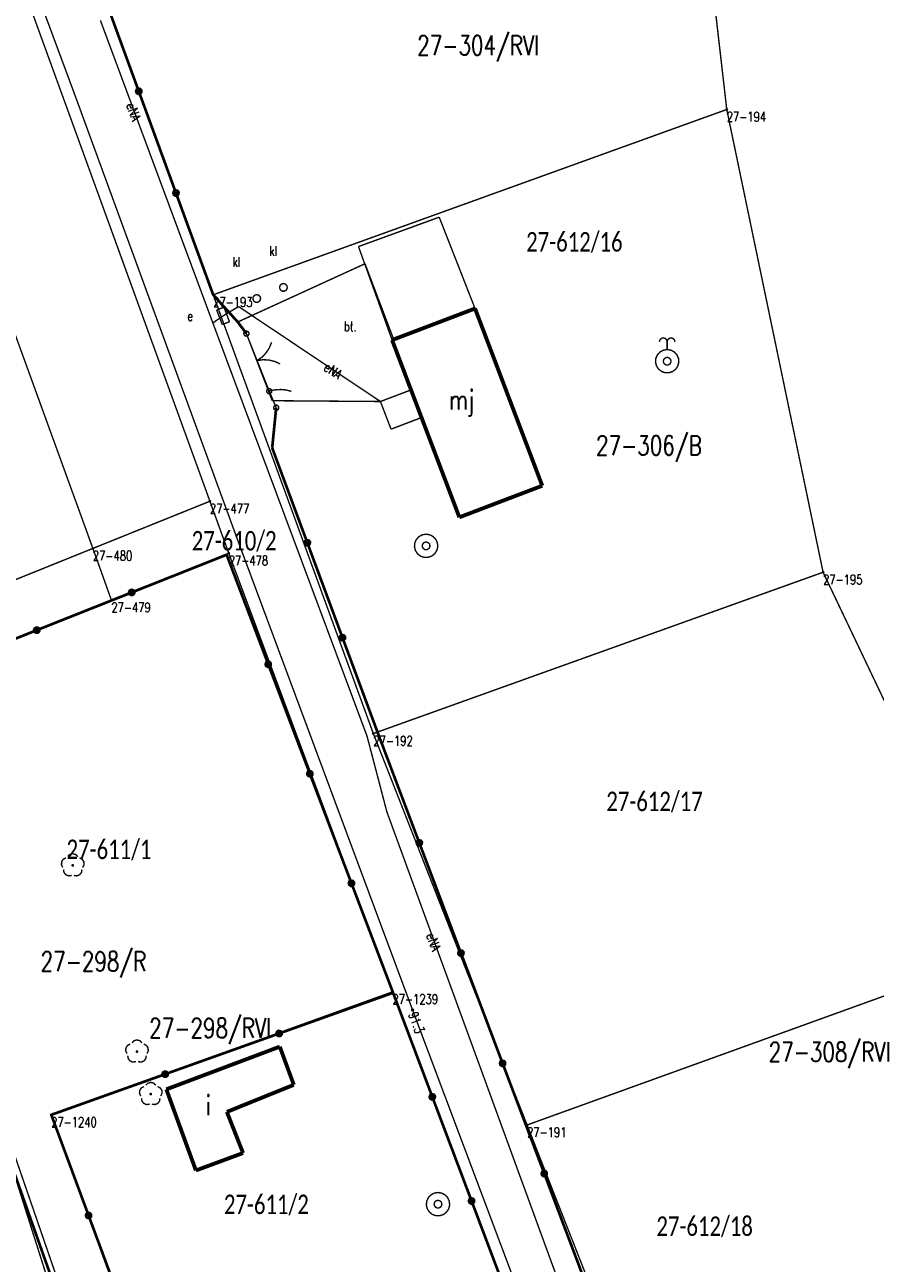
# Model space of a CAD drawing. Header units: metres. Extents: x 7542868 to 7543897, y 5828496 to 5830561.
# Tile 75 of 122: x 7543442 to 7543497, y 5830031 to 5830110. Entities that reach past the tile are written whole.
import ezdxf
from ezdxf.enums import TextEntityAlignment as Align

# ---------------------------------------------------------------- set-up
doc = ezdxf.new("R2010")
doc.units = ezdxf.units.M
doc.header["$MEASUREMENT"] = 0
for name, color, linetype in [('BDOT500_KTCR_E_T_1', 7, 'Continuous'), ('BDOT500_KTCR_L_1', 7, 'Continuous'), ('BDOT500_KTOK_L_1', 7, 'Continuous'), ('BDOT500_KTOK_L_3', 7, 'Continuous'), ('BDOT500_KTOK_L_4', 7, 'Continuous'), ('BDOT500_OBOP_T_1', 7, 'Continuous'), ('BUDYNKI_EGBB_E_T_0', 7, 'Continuous'), ('BUDYNKI_EGBB_L_0', 7, 'Continuous'), ('BUDYNKI_EGBE_L_8', 7, 'Continuous'), ('GESUT_SUPE_E_T_3', 7, 'Continuous'), ('GESUT_SUPE_L_3', 7, 'Continuous'), ('GESUT_SUTE_T_0', 7, 'Continuous'), ('GESUT_SUUE_E_T_2', 7, 'Continuous'), ('GESUT_SUUE_T_3', 7, 'Continuous'), ('GESUT_SUUK_E_T_3', 7, 'Continuous'), ('GESUT_SUUK_T_2', 7, 'Continuous'), ('GESUT_SUUK_T_4', 7, 'Continuous'), ('GESUT_SUUW_T_1', 7, 'Continuous'), ('GESUT_SUUW_T_2', 7, 'Continuous'), ('GLOWNA_BAZA_DZIALKI', 7, 'Continuous'), ('GLOWNA_BAZA_NUMERY_PUNKTOW', 7, 'Continuous'), ('GLOWNA_BAZA_PUNKTY', 7, 'Continuous'), ('SZUMIN_511-1_DROGA_POM_UZUPEL__', 7, 'Continuous')]:
    doc.layers.add(name, color=color, linetype=linetype)
doc.layers.add('Numery_dzialek', color=7, linetype='Continuous', lineweight=13)
doc.styles.add('Legend', font='calibri.ttf')
doc.styles.add('STYL_ARIAL', font='simplex', dxfattribs={"width": 0.75, "oblique": 0.1})

msp = doc.modelspace()

# ---------------------------------------------------------------- linework, layer by layer
at = {"layer": 'BDOT500_KTCR_L_1', "color": 7, "const_width": 0.09}
for points in [[(7543463.8747, 5830094.9542), (7543455.699, 5830091.2124)], [(7543465.7184, 5830090.092), (7543463.8747, 5830094.9542)], [(7543455.699, 5830091.2124), (7543456.2543, 5830090.4661)], [(7543456.2543, 5830090.4661), (7543457.9146, 5830086.157)], [(7543465.6186, 5830090.0513), (7543465.7184, 5830090.092)], [(7543466.8311, 5830086.8492), (7543465.6186, 5830090.0513)], [(7543464.866, 5830086.1054), (7543466.8311, 5830086.8492)], [(7543457.9146, 5830086.157), (7543464.866, 5830086.1054)]]:
    msp.add_lwpolyline(points, dxfattribs=at)
at = {"layer": 'BDOT500_KTOK_L_1', "color": 7, "const_width": 0.09}
for points in [[(7543456.1198, 5830090.3622), (7543456.0844, 5830090.4729), (7543456.1286, 5830090.5805), (7543456.2315, 5830090.6346), (7543456.3451, 5830090.6098), (7543456.4162, 5830090.5178), (7543456.4116, 5830090.4016), (7543456.3333, 5830090.3156), (7543456.2181, 5830090.3), (7543456.1198, 5830090.3622)], [(7543456.2543, 5830090.4661), (7543456.7568, 5830089.199)], [(7543457.873, 5830089.9107), (7543457.7301, 5830089.5542), (7543457.5216, 5830089.2317), (7543457.2553, 5830088.955), (7543456.9411, 5830088.7343)], [(7543456.6646, 5830089.4314), (7543457.2175, 5830088.0371)], [(7543456.9411, 5830088.7343), (7543457.3212, 5830088.7889), (7543457.7047, 5830088.7698), (7543458.0776, 5830088.6778), (7543458.426, 5830088.5163)], [(7543457.2175, 5830088.0371), (7543457.72, 5830086.77)], [(7543457.5855, 5830086.666), (7543457.5501, 5830086.7768), (7543457.5943, 5830086.8844), (7543457.6972, 5830086.9385), (7543457.8108, 5830086.9137), (7543457.882, 5830086.8217), (7543457.8773, 5830086.7055), (7543457.799, 5830086.6195), (7543457.6838, 5830086.6039), (7543457.5855, 5830086.666)]]:
    msp.add_lwpolyline(points, dxfattribs=at)
at = {"layer": 'BDOT500_KTOK_L_3', "color": 7, "const_width": 0.09}
for points in [[(7543457.5855, 5830086.666), (7543457.5501, 5830086.7768), (7543457.5943, 5830086.8844), (7543457.6972, 5830086.9385), (7543457.8108, 5830086.9137), (7543457.882, 5830086.8217), (7543457.8773, 5830086.7055), (7543457.799, 5830086.6195), (7543457.6838, 5830086.6039), (7543457.5855, 5830086.666)], [(7543457.72, 5830086.77), (7543457.818, 5830086.7949)], [(7543457.72, 5830086.77), (7543457.945, 5830086.24)], [(7543457.818, 5830086.7949), (7543457.9161, 5830086.8199)], [(7543457.9161, 5830086.8199), (7543458.0049, 5830086.8409)], [(7543458.0049, 5830086.8409), (7543458.109, 5830086.8517)], [(7543458.109, 5830086.8517), (7543458.2008, 5830086.8657)], [(7543458.2008, 5830086.8657), (7543458.2957, 5830086.8726)], [(7543458.2957, 5830086.8726), (7543458.3935, 5830086.8724)], [(7543458.3935, 5830086.8724), (7543458.4884, 5830086.8793)], [(7543458.4884, 5830086.8793), (7543458.58, 5830086.8682)], [(7543458.58, 5830086.8682), (7543458.6808, 5830086.861)], [(7543458.6808, 5830086.861), (7543458.7633, 5830086.8459)], [(7543458.7633, 5830086.8459), (7543458.8549, 5830086.8348)], [(7543458.8549, 5830086.8348), (7543458.9404, 5830086.8127)], [(7543458.9404, 5830086.8127), (7543459.0258, 5830086.7906)], [(7543459.0258, 5830086.7906), (7543459.1142, 5830086.7614)], [(7543459.1142, 5830086.7614), (7543459.1416, 5830086.748)], [(7543457.945, 5830086.24), (7543458.17, 5830085.71)], [(7543458.0355, 5830085.606), (7543458.0001, 5830085.7168), (7543458.0443, 5830085.8244), (7543458.1472, 5830085.8785), (7543458.2608, 5830085.8537), (7543458.332, 5830085.7617), (7543458.3273, 5830085.6455), (7543458.249, 5830085.5595), (7543458.1338, 5830085.5439), (7543458.0355, 5830085.606)]]:
    msp.add_lwpolyline(points, dxfattribs=at)
at = {"layer": 'BDOT500_KTOK_L_4', "color": 7, "const_width": 0.175}
for points in [[(7543446.949, 5830112.5646), (7543449.3393, 5830106.0298)], [(7543449.2048, 5830105.9258), (7543449.1694, 5830106.0366), (7543449.2136, 5830106.1442), (7543449.3165, 5830106.1982), (7543449.4301, 5830106.1735), (7543449.5013, 5830106.0814), (7543449.4966, 5830105.9653), (7543449.4183, 5830105.8792), (7543449.3031, 5830105.8637), (7543449.2048, 5830105.9258)], [(7543449.3393, 5830106.0298), (7543451.7297, 5830099.4949)], [(7543451.5951, 5830099.3909), (7543451.5598, 5830099.5017), (7543451.6039, 5830099.6093), (7543451.7069, 5830099.6633), (7543451.8205, 5830099.6386), (7543451.8916, 5830099.5466), (7543451.8869, 5830099.4304), (7543451.8087, 5830099.3444), (7543451.6934, 5830099.3288), (7543451.5951, 5830099.3909)], [(7543451.7297, 5830099.4949), (7543454.12, 5830092.96)], [(7543454.12, 5830092.96), (7543455.699, 5830091.2124)], [(7543456.2543, 5830090.4661), (7543455.699, 5830091.2124)], [(7543457.91, 5830083.13), (7543458.17, 5830085.71)], [(7543460.17, 5830077.0333), (7543457.91, 5830083.13)], [(7543460.0355, 5830076.9294), (7543460.0001, 5830077.0402), (7543460.0443, 5830077.1477), (7543460.1472, 5830077.2018), (7543460.2608, 5830077.177), (7543460.332, 5830077.085), (7543460.3273, 5830076.9688), (7543460.249, 5830076.8828), (7543460.1338, 5830076.8672), (7543460.0355, 5830076.9294)], [(7543462.43, 5830070.9367), (7543460.17, 5830077.0333)], [(7543454.983, 5830076.2651), (7543448.8839, 5830073.8423)], [(7543457.6572, 5830069.2313), (7543454.983, 5830076.2651)], [(7543448.8839, 5830073.8423), (7543442.7849, 5830071.4194)], [(7543448.7494, 5830073.7383), (7543448.7141, 5830073.8491), (7543448.7582, 5830073.9567), (7543448.8612, 5830074.0107), (7543448.9748, 5830073.986), (7543449.0459, 5830073.8939), (7543449.0412, 5830073.7778), (7543448.963, 5830073.6917), (7543448.8477, 5830073.6762), (7543448.7494, 5830073.7383)], [(7543442.7849, 5830071.4194), (7543436.6858, 5830068.9966)], [(7543442.6504, 5830071.3155), (7543442.615, 5830071.4262), (7543442.6591, 5830071.5338), (7543442.7621, 5830071.5879), (7543442.8757, 5830071.5631), (7543442.9468, 5830071.4711), (7543442.9421, 5830071.3549), (7543442.8639, 5830071.2689), (7543442.7486, 5830071.2533), (7543442.6504, 5830071.3155)], [(7543462.2955, 5830070.8327), (7543462.2601, 5830070.9435), (7543462.3043, 5830071.0511), (7543462.4072, 5830071.1051), (7543462.5208, 5830071.0804), (7543462.592, 5830070.9883), (7543462.5873, 5830070.8722), (7543462.509, 5830070.7861), (7543462.3938, 5830070.7706), (7543462.2955, 5830070.8327)], [(7543464.69, 5830064.84), (7543462.43, 5830070.9367)], [(7543457.5227, 5830069.1274), (7543457.4874, 5830069.2382), (7543457.5315, 5830069.3457), (7543457.6345, 5830069.3998), (7543457.7481, 5830069.375), (7543457.8192, 5830069.283), (7543457.8145, 5830069.1668), (7543457.7363, 5830069.0808), (7543457.621, 5830069.0652), (7543457.5227, 5830069.1274)], [(7543460.3315, 5830062.1976), (7543457.6572, 5830069.2313)], [(7543467.3657, 5830057.76), (7543464.69, 5830064.84)], [(7543460.197, 5830062.0936), (7543460.1616, 5830062.2044), (7543460.2058, 5830062.312), (7543460.3087, 5830062.366), (7543460.4223, 5830062.3412), (7543460.4935, 5830062.2492), (7543460.4888, 5830062.133), (7543460.4105, 5830062.047), (7543460.2953, 5830062.0315), (7543460.197, 5830062.0936)], [(7543463.0057, 5830055.1638), (7543460.3315, 5830062.1976)], [(7543467.2312, 5830057.656), (7543467.1959, 5830057.7668), (7543467.24, 5830057.8744), (7543467.3429, 5830057.9285), (7543467.4566, 5830057.9037), (7543467.5277, 5830057.8117), (7543467.523, 5830057.6955), (7543467.4447, 5830057.6095), (7543467.3295, 5830057.5939), (7543467.2312, 5830057.656)], [(7543470.0414, 5830050.68), (7543467.3657, 5830057.76)], [(7543462.8712, 5830055.0598), (7543462.8359, 5830055.1706), (7543462.88, 5830055.2782), (7543462.983, 5830055.3322), (7543463.0966, 5830055.3075), (7543463.1677, 5830055.2155), (7543463.163, 5830055.0993), (7543463.0848, 5830055.0133), (7543462.9695, 5830054.9977), (7543462.8712, 5830055.0598)], [(7543465.68, 5830048.13), (7543463.0057, 5830055.1638)], [(7543469.9069, 5830050.576), (7543469.8716, 5830050.6868), (7543469.9157, 5830050.7944), (7543470.0187, 5830050.8485), (7543470.1323, 5830050.8237), (7543470.2034, 5830050.7317), (7543470.1987, 5830050.6155), (7543470.1204, 5830050.5295), (7543470.0052, 5830050.5139), (7543469.9069, 5830050.576)], [(7543472.7171, 5830043.6), (7543470.0414, 5830050.68)], [(7543465.68, 5830048.13), (7543458.3567, 5830045.5167)], [(7543465.68, 5830048.13), (7543468.202, 5830041.444)], [(7543458.3567, 5830045.5167), (7543451.0333, 5830042.9033)], [(7543458.2222, 5830045.4127), (7543458.1868, 5830045.5235), (7543458.2309, 5830045.6311), (7543458.3339, 5830045.6851), (7543458.4475, 5830045.6604), (7543458.5186, 5830045.5683), (7543458.514, 5830045.4522), (7543458.4357, 5830045.3661), (7543458.3204, 5830045.3506), (7543458.2222, 5830045.4127)], [(7543472.5826, 5830043.496), (7543472.5473, 5830043.6068), (7543472.5914, 5830043.7144), (7543472.6944, 5830043.7685), (7543472.808, 5830043.7437), (7543472.8791, 5830043.6517), (7543472.8744, 5830043.5355), (7543472.7962, 5830043.4495), (7543472.6809, 5830043.4339), (7543472.5826, 5830043.496)], [(7543475.3929, 5830036.52), (7543472.7171, 5830043.6)], [(7543451.0333, 5830042.9033), (7543443.71, 5830040.29)], [(7543450.8988, 5830042.7994), (7543450.8635, 5830042.9102), (7543450.9076, 5830043.0177), (7543451.0106, 5830043.0718), (7543451.1242, 5830043.047), (7543451.1953, 5830042.955), (7543451.1906, 5830042.8388), (7543451.1124, 5830042.7528), (7543450.9971, 5830042.7372), (7543450.8988, 5830042.7994)], [(7543468.0675, 5830041.34), (7543468.0321, 5830041.4508), (7543468.0763, 5830041.5584), (7543468.1792, 5830041.6125), (7543468.2928, 5830041.5877), (7543468.364, 5830041.4957), (7543468.3593, 5830041.3795), (7543468.281, 5830041.2935), (7543468.1658, 5830041.2779), (7543468.0675, 5830041.34)], [(7543468.202, 5830041.444), (7543470.724, 5830034.758)], [(7543446.114, 5830033.828), (7543443.73, 5830040.26)], [(7543443.8164, 5830029.5763), (7543441.2149, 5830036.9213)], [(7543475.2583, 5830036.416), (7543475.223, 5830036.5268), (7543475.2671, 5830036.6344), (7543475.3701, 5830036.6885), (7543475.4837, 5830036.6637), (7543475.5548, 5830036.5717), (7543475.5501, 5830036.4555), (7543475.4719, 5830036.3695), (7543475.3566, 5830036.3539), (7543475.2583, 5830036.416)], [(7543478.0686, 5830029.44), (7543475.3929, 5830036.52)], [(7543470.5895, 5830034.654), (7543470.5541, 5830034.7648), (7543470.5983, 5830034.8724), (7543470.7012, 5830034.9265), (7543470.8148, 5830034.9017), (7543470.886, 5830034.8097), (7543470.8813, 5830034.6935), (7543470.803, 5830034.6075), (7543470.6878, 5830034.5919), (7543470.5895, 5830034.654)], [(7543470.724, 5830034.758), (7543473.246, 5830028.072)], [(7543445.9795, 5830033.724), (7543445.9441, 5830033.8348), (7543445.9883, 5830033.9424), (7543446.0912, 5830033.9965), (7543446.2048, 5830033.9717), (7543446.276, 5830033.8797), (7543446.2713, 5830033.7635), (7543446.193, 5830033.6775), (7543446.0778, 5830033.6619), (7543445.9795, 5830033.724)], [(7543448.498, 5830027.396), (7543446.114, 5830033.828)]]:
    msp.add_lwpolyline(points, dxfattribs=at)
at = {"layer": 'BDOT500_OBOP_T_1', "color": 3, "const_width": 0.09}
for points in [[(7543444.7707, 5830056.8768), (7543444.9079, 5830057.0135), (7543445.095, 5830057.0635), (7543445.2821, 5830057.0135), (7543445.4193, 5830056.8768)], [(7543444.459, 5830056.1791), (7543444.3714, 5830056.3518), (7543444.3817, 5830056.5452), (7543444.4871, 5830056.7077), (7543444.6594, 5830056.7959)], [(7543445.095, 5830056.3584), (7543445.1268, 5830056.3453), (7543445.14, 5830056.3134), (7543445.1268, 5830056.2816), (7543445.095, 5830056.2684), (7543445.0632, 5830056.2816), (7543445.05, 5830056.3134), (7543445.0632, 5830056.3453), (7543445.095, 5830056.3584)], [(7543445.5305, 5830056.7959), (7543445.7029, 5830056.7077), (7543445.8083, 5830056.5452), (7543445.8185, 5830056.3518), (7543445.7309, 5830056.1791)], [(7543445.0262, 5830055.6671), (7543444.8349, 5830055.6372), (7543444.6542, 5830055.7067), (7543444.5322, 5830055.8571), (7543444.5015, 5830056.0483)], [(7543445.6884, 5830056.0483), (7543445.6578, 5830055.8571), (7543445.5358, 5830055.7067), (7543445.3551, 5830055.6372), (7543445.1637, 5830055.6671)], [(7543448.8996, 5830044.9177), (7543449.0368, 5830045.0544), (7543449.2239, 5830045.1044), (7543449.411, 5830045.0544), (7543449.5482, 5830044.9177)], [(7543448.5879, 5830044.22), (7543448.5003, 5830044.3928), (7543448.5106, 5830044.5862), (7543448.6159, 5830044.7486), (7543448.7883, 5830044.8369)], [(7543449.2239, 5830044.3994), (7543449.2557, 5830044.3862), (7543449.2689, 5830044.3544), (7543449.2557, 5830044.3226), (7543449.2239, 5830044.3094), (7543449.1921, 5830044.3226), (7543449.1789, 5830044.3544), (7543449.1921, 5830044.3862), (7543449.2239, 5830044.3994)], [(7543449.6594, 5830044.8369), (7543449.8318, 5830044.7486), (7543449.9372, 5830044.5862), (7543449.9474, 5830044.3928), (7543449.8598, 5830044.22)], [(7543449.1551, 5830043.708), (7543448.9638, 5830043.6781), (7543448.7831, 5830043.7476), (7543448.6611, 5830043.898), (7543448.6304, 5830044.0892)], [(7543449.8173, 5830044.0892), (7543449.7867, 5830043.898), (7543449.6647, 5830043.7476), (7543449.484, 5830043.6781), (7543449.2926, 5830043.708)], [(7543449.4727, 5830041.492), (7543449.3851, 5830041.6647), (7543449.3953, 5830041.8581), (7543449.5007, 5830042.0206), (7543449.6731, 5830042.1089)], [(7543449.7844, 5830042.1897), (7543449.9215, 5830042.3264), (7543450.1087, 5830042.3764), (7543450.2958, 5830042.3264), (7543450.433, 5830042.1897)], [(7543450.5442, 5830042.1089), (7543450.7166, 5830042.0206), (7543450.822, 5830041.8581), (7543450.8322, 5830041.6647), (7543450.7446, 5830041.492)], [(7543450.0399, 5830040.98), (7543449.8486, 5830040.9501), (7543449.6678, 5830041.0196), (7543449.5459, 5830041.17), (7543449.5152, 5830041.3612)], [(7543450.1087, 5830041.6714), (7543450.1405, 5830041.6582), (7543450.1537, 5830041.6264), (7543450.1405, 5830041.5945), (7543450.1087, 5830041.5814), (7543450.0768, 5830041.5945), (7543450.0637, 5830041.6264), (7543450.0768, 5830041.6582), (7543450.1087, 5830041.6714)], [(7543450.7021, 5830041.3612), (7543450.6714, 5830041.17), (7543450.5495, 5830041.0196), (7543450.3687, 5830040.9501), (7543450.1774, 5830040.98)]]:
    msp.add_lwpolyline(points, dxfattribs=at)
at = {"layer": 'BUDYNKI_EGBB_L_0', "color": 34, "const_width": 0.25}
for points in [[(7543465.7184, 5830090.092), (7543470.9453, 5830092.0787)], [(7543470.9453, 5830092.0787), (7543475.2653, 5830080.697)], [(7543465.6186, 5830090.0513), (7543465.7184, 5830090.092)], [(7543469.9386, 5830078.6696), (7543465.6186, 5830090.0513)], [(7543475.2653, 5830080.697), (7543469.9386, 5830078.6696)], [(7543451.11, 5830041.93), (7543458.4, 5830044.67)], [(7543458.4, 5830044.67), (7543459.3, 5830042.22)], [(7543453.01, 5830036.72), (7543451.11, 5830041.93)], [(7543459.3, 5830042.22), (7543455, 5830040.48)], [(7543455, 5830040.48), (7543456.04, 5830037.84)], [(7543456.04, 5830037.84), (7543453.01, 5830036.72)]]:
    msp.add_lwpolyline(points, dxfattribs=at)
at = {"layer": 'BUDYNKI_EGBE_L_8', "color": 7, "const_width": 0.09}
for points in [[(7543463.4565, 5830096.0571), (7543468.6441, 5830097.9435)], [(7543468.6441, 5830097.9435), (7543470.9453, 5830092.0787)], [(7543465.6186, 5830090.0513), (7543463.4565, 5830096.0571)], [(7543470.9453, 5830092.0787), (7543465.6186, 5830090.0513)], [(7543464.866, 5830086.1054), (7543466.8311, 5830086.8492)], [(7543466.8311, 5830086.8492), (7543467.5036, 5830085.0736)], [(7543465.5485, 5830084.3299), (7543464.866, 5830086.1054)], [(7543467.5036, 5830085.0736), (7543465.5485, 5830084.3299)]]:
    msp.add_lwpolyline(points, dxfattribs=at)
at = {"layer": 'GESUT_SUPE_L_3', "color": 1, "const_width": 0.09}
for points in [[(7543445.26, 5830105.72), (7543436.81, 5830128.48)], [(7543454.0992, 5830091.1512), (7543446.8727, 5830110.5838)], [(7543455.75, 5830077.05), (7543445.26, 5830105.72)], [(7543454.7561, 5830091.6058), (7543455.7521, 5830092.2029)], [(7543455.7521, 5830092.2029), (7543464.866, 5830086.1054)], [(7543454.0992, 5830091.1512), (7543454.7561, 5830091.6058)], [(7543464.0055, 5830064.6162), (7543454.0992, 5830091.1512)], [(7543466.93, 5830047.03), (7543455.75, 5830077.05)], [(7543465.2796, 5830059.7543), (7543464.0055, 5830064.6162)], [(7543481.807, 5830014.5426), (7543465.2796, 5830059.7543)], [(7543479.5, 5830013.6), (7543466.93, 5830047.03)], [(7543441.0516, 5830037.3922), (7543445.6635, 5830022.8621)]]:
    msp.add_lwpolyline(points, dxfattribs=at)
at = {"layer": 'GESUT_SUTE_T_0', "color": 1, "const_width": 0.09}
msp.add_lwpolyline([(7543466.93, 5830047.0925), (7543466.9742, 5830047.0742), (7543466.9925, 5830047.03), (7543466.9742, 5830046.9858), (7543466.93, 5830046.9675), (7543466.8858, 5830046.9858), (7543466.8675, 5830047.03), (7543466.8858, 5830047.0742), (7543466.93, 5830047.0925)], dxfattribs=at)
at = {"layer": 'GESUT_SUUE_T_3', "color": 7, "const_width": 0.09}
for points in [[(7543454.8127, 5830092.162), (7543454.3452, 5830091.9848)], [(7543454.3452, 5830091.9848), (7543454.6995, 5830091.0497)], [(7543455.1671, 5830091.2269), (7543454.8127, 5830092.162)], [(7543454.6995, 5830091.0497), (7543455.1671, 5830091.2269)]]:
    msp.add_lwpolyline(points, dxfattribs=at)
at = {"layer": 'GESUT_SUUK_T_2', "color": 34, "const_width": 0.09}
for points in [[(7543458.634, 5830093.6831), (7543458.7692, 5830093.6434), (7543458.8614, 5830093.537), (7543458.8815, 5830093.3976), (7543458.8229, 5830093.2694), (7543458.7044, 5830093.1933), (7543458.5636, 5830093.1933), (7543458.4451, 5830093.2694), (7543458.3865, 5830093.3976), (7543458.4066, 5830093.537), (7543458.4988, 5830093.6434), (7543458.634, 5830093.6831)], [(7543456.9187, 5830092.9711), (7543457.0539, 5830092.9314), (7543457.1461, 5830092.8249), (7543457.1661, 5830092.6855), (7543457.1076, 5830092.5574), (7543456.9891, 5830092.4812), (7543456.8483, 5830092.4812), (7543456.7298, 5830092.5574), (7543456.6712, 5830092.6855), (7543456.6913, 5830092.8249), (7543456.7835, 5830092.9314), (7543456.9187, 5830092.9711)]]:
    msp.add_lwpolyline(points, dxfattribs=at)
at = {"layer": 'GESUT_SUUK_T_4', "color": 7, "const_width": 0.09}
for points in [[(7543458.634, 5830093.6831), (7543458.7692, 5830093.6434), (7543458.8614, 5830093.537), (7543458.8815, 5830093.3976), (7543458.8229, 5830093.2694), (7543458.7044, 5830093.1933), (7543458.5636, 5830093.1933), (7543458.4451, 5830093.2694), (7543458.3865, 5830093.3976), (7543458.4066, 5830093.537), (7543458.4988, 5830093.6434), (7543458.634, 5830093.6831)], [(7543456.9187, 5830092.9711), (7543457.0539, 5830092.9314), (7543457.1461, 5830092.8249), (7543457.1661, 5830092.6855), (7543457.1076, 5830092.5574), (7543456.9891, 5830092.4812), (7543456.8483, 5830092.4812), (7543456.7298, 5830092.5574), (7543456.6712, 5830092.6855), (7543456.6913, 5830092.8249), (7543456.7835, 5830092.9314), (7543456.9187, 5830092.9711)]]:
    msp.add_lwpolyline(points, dxfattribs=at)
at = {"layer": 'GESUT_SUUW_T_1', "color": 7, "const_width": 0.09}
for points in [[(7543467.801, 5830077.5845), (7543468.0445, 5830077.5438), (7543468.2617, 5830077.4263), (7543468.4289, 5830077.2447), (7543468.5281, 5830077.0186), (7543468.5484, 5830076.7725), (7543468.4878, 5830076.5332), (7543468.3528, 5830076.3265), (7543468.158, 5830076.1749), (7543467.9245, 5830076.0947), (7543467.6776, 5830076.0947), (7543467.444, 5830076.1749), (7543467.2492, 5830076.3265), (7543467.1142, 5830076.5332), (7543467.0536, 5830076.7725), (7543467.074, 5830077.0186), (7543467.1731, 5830077.2447), (7543467.3403, 5830077.4263), (7543467.5575, 5830077.5438), (7543467.801, 5830077.5845)], [(7543467.801, 5830077.0845), (7543467.9362, 5830077.0448), (7543468.0284, 5830076.9383), (7543468.0485, 5830076.7989), (7543467.9899, 5830076.6708), (7543467.8714, 5830076.5946), (7543467.7306, 5830076.5946), (7543467.6121, 5830076.6708), (7543467.5535, 5830076.7989), (7543467.5736, 5830076.9383), (7543467.6658, 5830077.0448), (7543467.801, 5830077.0845)], [(7543468.5656, 5830035.3034), (7543468.8091, 5830035.2628), (7543469.0262, 5830035.1453), (7543469.1934, 5830034.9636), (7543469.2926, 5830034.7375), (7543469.313, 5830034.4915), (7543469.2524, 5830034.2521), (7543469.1174, 5830034.0454), (7543468.9225, 5830033.8938), (7543468.689, 5830033.8136), (7543468.4421, 5830033.8136), (7543468.2086, 5830033.8938), (7543468.0138, 5830034.0454), (7543467.8787, 5830034.2521), (7543467.8181, 5830034.4915), (7543467.8385, 5830034.7375), (7543467.9377, 5830034.9636), (7543468.1049, 5830035.1453), (7543468.322, 5830035.2628), (7543468.5656, 5830035.3034)], [(7543468.5656, 5830034.8034), (7543468.7007, 5830034.7637), (7543468.793, 5830034.6572), (7543468.813, 5830034.5178), (7543468.7545, 5830034.3897), (7543468.636, 5830034.3135), (7543468.4951, 5830034.3135), (7543468.3766, 5830034.3897), (7543468.3181, 5830034.5178), (7543468.3382, 5830034.6572), (7543468.4304, 5830034.7637), (7543468.5656, 5830034.8034)]]:
    msp.add_lwpolyline(points, dxfattribs=at)
at = {"layer": 'GESUT_SUUW_T_2', "color": 7, "const_width": 0.09}
for points in [[(7543482.7908, 5830089.9441), (7543482.8243, 5830090.0691), (7543482.9158, 5830090.1607), (7543483.0408, 5830090.1941), (7543483.1658, 5830090.1607), (7543483.2573, 5830090.0691), (7543483.2908, 5830089.9441)], [(7543483.2908, 5830089.9441), (7543483.3243, 5830090.0691), (7543483.4158, 5830090.1607), (7543483.5408, 5830090.1941), (7543483.6658, 5830090.1607), (7543483.7573, 5830090.0691), (7543483.7908, 5830089.9441)], [(7543483.2908, 5830089.4441), (7543483.2908, 5830089.9441)], [(7543483.2908, 5830089.4441), (7543483.5343, 5830089.4035), (7543483.7515, 5830089.286), (7543483.9187, 5830089.1044), (7543484.0178, 5830088.8783), (7543484.0382, 5830088.6322), (7543483.9776, 5830088.3929), (7543483.8426, 5830088.1862), (7543483.6478, 5830088.0345), (7543483.4142, 5830087.9544), (7543483.1674, 5830087.9544), (7543482.9338, 5830088.0345), (7543482.739, 5830088.1862), (7543482.604, 5830088.3929), (7543482.5434, 5830088.6322), (7543482.5637, 5830088.8783), (7543482.6629, 5830089.1044), (7543482.8301, 5830089.286), (7543483.0473, 5830089.4035), (7543483.2908, 5830089.4441)], [(7543483.2908, 5830088.9441), (7543483.426, 5830088.9045), (7543483.5182, 5830088.798), (7543483.5383, 5830088.6586), (7543483.4797, 5830088.5304), (7543483.3612, 5830088.4543), (7543483.2204, 5830088.4543), (7543483.1019, 5830088.5304), (7543483.0433, 5830088.6586), (7543483.0634, 5830088.798), (7543483.1556, 5830088.9045), (7543483.2908, 5830088.9441)]]:
    msp.add_lwpolyline(points, dxfattribs=at)
at = {"layer": 'GLOWNA_BAZA_DZIALKI', "color": 92, "lineweight": 20, "const_width": 0.09}
for points in [[(7543446.39, 5830076.67), (7543384.27, 5830247.62)], [(7543453.91, 5830079.7), (7543415.82, 5830184.43)], [(7543487.12, 5830104.86), (7543484.31, 5830129.3)], [(7543446.95, 5830112.56), (7543454.12, 5830092.96)], [(7543454.12, 5830092.96), (7543487.12, 5830104.86)], [(7543493.31, 5830075.14), (7543487.12, 5830104.86)], [(7543454.12, 5830092.96), (7543464.41, 5830064.78)], [(7543453.91, 5830079.7), (7543446.39, 5830076.67)], [(7543455.12, 5830076.36), (7543453.91, 5830079.7)], [(7543430.74, 5830070.36), (7543446.39, 5830076.67)], [(7543447.58, 5830073.35), (7543446.39, 5830076.67)], [(7543447.58, 5830073.35), (7543455.12, 5830076.36)], [(7543465.64, 5830048.19), (7543455.12, 5830076.36)], [(7543464.41, 5830064.78), (7543493.31, 5830075.14)], [(7543504.95, 5830050.71), (7543493.31, 5830075.14)], [(7543431.14, 5830066.81), (7543447.58, 5830073.35)], [(7543464.41, 5830064.78), (7543474.29, 5830039.64)], [(7543474.29, 5830039.64), (7543504.95, 5830050.71)], [(7543451.93, 5830007.05), (7543437.73, 5830048.24)], [(7543443.71, 5830040.29), (7543465.64, 5830048.19)], [(7543478.62, 5830013.84), (7543465.64, 5830048.19)], [(7543455.55, 5830007.97), (7543443.71, 5830040.29)], [(7543474.29, 5830039.64), (7543483.97, 5830015)]]:
    msp.add_lwpolyline(points, dxfattribs=at)
at = {"layer": 'GLOWNA_BAZA_PUNKTY', "color": 7, "const_width": 0.09}
for points in [[(7543487.12, 5830104.905), (7543487.1518, 5830104.8918), (7543487.165, 5830104.86), (7543487.1518, 5830104.8282), (7543487.12, 5830104.815), (7543487.0882, 5830104.8282), (7543487.075, 5830104.86), (7543487.0882, 5830104.8918), (7543487.12, 5830104.905)], [(7543454.12, 5830093.005), (7543454.1518, 5830092.9918), (7543454.165, 5830092.96), (7543454.1518, 5830092.9282), (7543454.12, 5830092.915), (7543454.0882, 5830092.9282), (7543454.075, 5830092.96), (7543454.0882, 5830092.9918), (7543454.12, 5830093.005)], [(7543453.91, 5830079.745), (7543453.9418, 5830079.7318), (7543453.955, 5830079.7), (7543453.9418, 5830079.6682), (7543453.91, 5830079.655), (7543453.8782, 5830079.6682), (7543453.865, 5830079.7), (7543453.8782, 5830079.7318), (7543453.91, 5830079.745)], [(7543446.39, 5830076.715), (7543446.4218, 5830076.7018), (7543446.435, 5830076.67), (7543446.4218, 5830076.6382), (7543446.39, 5830076.625), (7543446.3582, 5830076.6382), (7543446.345, 5830076.67), (7543446.3582, 5830076.7018), (7543446.39, 5830076.715)], [(7543455.12, 5830076.405), (7543455.1518, 5830076.3918), (7543455.165, 5830076.36), (7543455.1518, 5830076.3282), (7543455.12, 5830076.315), (7543455.0882, 5830076.3282), (7543455.075, 5830076.36), (7543455.0882, 5830076.3918), (7543455.12, 5830076.405)], [(7543493.31, 5830075.185), (7543493.3418, 5830075.1718), (7543493.355, 5830075.14), (7543493.3418, 5830075.1082), (7543493.31, 5830075.095), (7543493.2782, 5830075.1082), (7543493.265, 5830075.14), (7543493.2782, 5830075.1718), (7543493.31, 5830075.185)], [(7543447.58, 5830073.395), (7543447.6118, 5830073.3818), (7543447.625, 5830073.35), (7543447.6118, 5830073.3182), (7543447.58, 5830073.305), (7543447.5482, 5830073.3182), (7543447.535, 5830073.35), (7543447.5482, 5830073.3818), (7543447.58, 5830073.395)], [(7543464.41, 5830064.825), (7543464.4418, 5830064.8118), (7543464.455, 5830064.78), (7543464.4418, 5830064.7482), (7543464.41, 5830064.735), (7543464.3782, 5830064.7482), (7543464.365, 5830064.78), (7543464.3782, 5830064.8118), (7543464.41, 5830064.825)], [(7543465.64, 5830048.235), (7543465.6718, 5830048.2218), (7543465.685, 5830048.19), (7543465.6718, 5830048.1582), (7543465.64, 5830048.145), (7543465.6082, 5830048.1582), (7543465.595, 5830048.19), (7543465.6082, 5830048.2218), (7543465.64, 5830048.235)], [(7543443.71, 5830040.335), (7543443.7418, 5830040.3218), (7543443.755, 5830040.29), (7543443.7418, 5830040.2582), (7543443.71, 5830040.245), (7543443.6782, 5830040.2582), (7543443.665, 5830040.29), (7543443.6782, 5830040.3218), (7543443.71, 5830040.335)], [(7543474.29, 5830039.685), (7543474.3218, 5830039.6718), (7543474.335, 5830039.64), (7543474.3218, 5830039.6082), (7543474.29, 5830039.595), (7543474.2582, 5830039.6082), (7543474.245, 5830039.64), (7543474.2582, 5830039.6718), (7543474.29, 5830039.685)]]:
    msp.add_lwpolyline(points, dxfattribs=at)
at = {"layer": 'SZUMIN_511-1_DROGA_POM_UZUPEL__', "color": 3, "const_width": 0.09}
for points in [[(7543415.82, 5830184.43), (7543453.91, 5830079.7)], [(7543487.12, 5830104.86), (7543484.31, 5830129.3)], [(7543454.12, 5830092.96), (7543446.95, 5830112.56)], [(7543487.12, 5830104.86), (7543454.12, 5830092.96)], [(7543493.31, 5830075.14), (7543487.12, 5830104.86)], [(7543453.91, 5830079.7), (7543446.39, 5830076.67)], [(7543446.39, 5830076.67), (7543430.74, 5830070.36)], [(7543447.58, 5830073.35), (7543455.12, 5830076.36)], [(7543455.12, 5830076.36), (7543465.64, 5830048.19)], [(7543464.41, 5830064.78), (7543493.31, 5830075.14)], [(7543504.95, 5830050.71), (7543493.31, 5830075.14)], [(7543431.14, 5830066.81), (7543447.58, 5830073.35)], [(7543474.29, 5830039.64), (7543464.41, 5830064.78)], [(7543451.93, 5830007.05), (7543437.73, 5830048.24)], [(7543465.64, 5830048.19), (7543443.71, 5830040.29)], [(7543443.71, 5830040.29), (7543455.55, 5830007.97)], [(7543483.97, 5830015), (7543474.29, 5830039.64)]]:
    msp.add_lwpolyline(points, dxfattribs=at)
at = {"layer": 'SZUMIN_511-1_DROGA_POM_UZUPEL__', "color": 7, "const_width": 0.09}
for points in [[(7543415.82, 5830184.43), (7543453.91, 5830079.7)], [(7543487.12, 5830104.86), (7543484.31, 5830129.3)], [(7543454.12, 5830092.96), (7543446.95, 5830112.56)], [(7543487.12, 5830104.86), (7543454.12, 5830092.96)], [(7543493.31, 5830075.14), (7543487.12, 5830104.86)], [(7543464.41, 5830064.78), (7543454.12, 5830092.96)], [(7543453.91, 5830079.7), (7543446.39, 5830076.67)], [(7543453.91, 5830079.7), (7543455.12, 5830076.36)], [(7543446.39, 5830076.67), (7543430.74, 5830070.36)], [(7543455.12, 5830076.36), (7543447.58, 5830073.35)], [(7543455.12, 5830076.36), (7543465.64, 5830048.19)], [(7543493.31, 5830075.14), (7543464.41, 5830064.78)], [(7543504.95, 5830050.71), (7543493.31, 5830075.14)], [(7543447.58, 5830073.35), (7543431.14, 5830066.81)], [(7543474.29, 5830039.64), (7543464.41, 5830064.78)], [(7543437.73, 5830048.24), (7543451.93, 5830007.05)], [(7543465.64, 5830048.19), (7543443.71, 5830040.29)], [(7543465.64, 5830048.19), (7543478.62, 5830013.84)], [(7543443.71, 5830040.29), (7543455.55, 5830007.97)], [(7543483.97, 5830015), (7543474.29, 5830039.64)]]:
    msp.add_lwpolyline(points, dxfattribs=at)

# ---------------------------------------------------------------- texts
at = {"layer": 'BDOT500_KTCR_E_T_1', "color": 7, "style": 'STYL_ARIAL', "width": 0.75}
msp.add_text('bt.', height=0.625, rotation=359.1512, dxfattribs=at).set_placement((7543462.9278, 5830090.9326), align=Align.MIDDLE_CENTER)
at = {"layer": 'BUDYNKI_EGBB_E_T_0', "color": 7, "style": 'STYL_ARIAL', "width": 0.75}
for s, p in [('mj', (7543470.0838, 5830086.2136)), ('i', (7543453.8068, 5830040.9052))]:
    msp.add_text(s, height=1.25, dxfattribs=at).set_placement(p, align=Align.MIDDLE_CENTER)
at = {"layer": 'GESUT_SUPE_E_T_3', "color": 1, "style": 'STYL_ARIAL', "width": 0.75}
for rotation, p in [(290.3988, (7543449.0027, 5830104.7068)), (326.2163, (7543461.8164, 5830088.083)), (290.0802, (7543468.2824, 5830051.3883))]:
    msp.add_text('eNA', height=0.625, rotation=rotation, dxfattribs=at).set_placement(p, align=Align.MIDDLE_CENTER)
at = {"layer": 'GESUT_SUTE_T_0', "color": 1, "style": 'STYL_ARIAL', "width": 0.75}
msp.add_text('91.3', height=0.625, rotation=290.6182, dxfattribs=at).set_placement((7543466.9352, 5830046.8716), align=Align.MIDDLE_LEFT)
at = {"layer": 'GESUT_SUUE_E_T_2', "color": 7, "style": 'STYL_ARIAL', "width": 0.75}
msp.add_text('e', height=0.625, dxfattribs=at).set_placement((7543452.4609, 5830091.9086), align=Align.TOP_LEFT)
at = {"layer": 'GESUT_SUUK_E_T_3', "color": 7, "style": 'STYL_ARIAL', "width": 0.75}
for p in [(7543457.7186, 5830095.274), (7543455.356, 5830094.5739)]:
    msp.add_text('kl', height=0.625, dxfattribs=at).set_placement(p, align=Align.BOTTOM_LEFT)
at = {"layer": 'GLOWNA_BAZA_NUMERY_PUNKTOW', "color": 7, "style": 'STYL_ARIAL', "width": 0.75}
for s, p in [('27-194', (7543487.12, 5830104.7038)), ('27-193', (7543454.12, 5830092.8037)), ('27-477', (7543453.91, 5830079.5438)), ('27-480', (7543446.39, 5830076.5137)), ('27-478', (7543455.12, 5830076.2038)), ('27-195', (7543493.31, 5830074.9837)), ('27-479', (7543447.58, 5830073.1937)), ('27-192', (7543464.41, 5830064.6238)), ('27-1239', (7543465.64, 5830048.0338)), ('27-1240', (7543443.71, 5830040.1338)), ('27-191', (7543474.29, 5830039.4837))]:
    msp.add_text(s, height=0.625, dxfattribs=at).set_placement(p, align=Align.TOP_LEFT)
at = {"layer": 'Numery_dzialek', "color": 92, "linetype": 'Continuous', "style": 'Legend', "width": 0.75}
for s, p in [('27-612/16', (7543474.23, 5830096.9875)), ('27-610/2', (7543452.74, 5830077.7875)), ('27-612/17', (7543479.38, 5830061.0475)), ('27-611/1', (7543444.7, 5830057.9675)), ('27-611/2', (7543454.81, 5830035.1675)), ('27-612/18', (7543482.6, 5830033.7675))]:
    msp.add_text(s, height=1.25, dxfattribs=at).set_placement(p, align=Align.TOP_LEFT)
at = {"layer": 'SZUMIN_511-1_DROGA_POM_UZUPEL__', "color": 3, "style": 'STYL_ARIAL', "width": 0.75}
for s, p in [('27-304/RVI', (7543467.23, 5830109.6075)), ('27-298/RVI', (7543450.01, 5830046.4975)), ('27-308/RVI', (7543489.81, 5830044.9575))]:
    msp.add_text(s, height=1.25, dxfattribs=at).set_placement(p, align=Align.TOP_LEFT)
at = {"layer": 'SZUMIN_511-1_DROGA_POM_UZUPEL__', "color": 7, "style": 'STYL_ARIAL', "width": 0.75}
for s, p in [('27-304/R', (7543467.23, 5830109.6075)), ('27-306/B', (7543478.72, 5830083.9075)), ('27-298/R', (7543443.03, 5830050.7775)), ('27-308/R', (7543489.81, 5830044.9575))]:
    msp.add_text(s, height=1.25, dxfattribs=at).set_placement(p, align=Align.TOP_LEFT)

doc.saveas('drawing.dxf')
